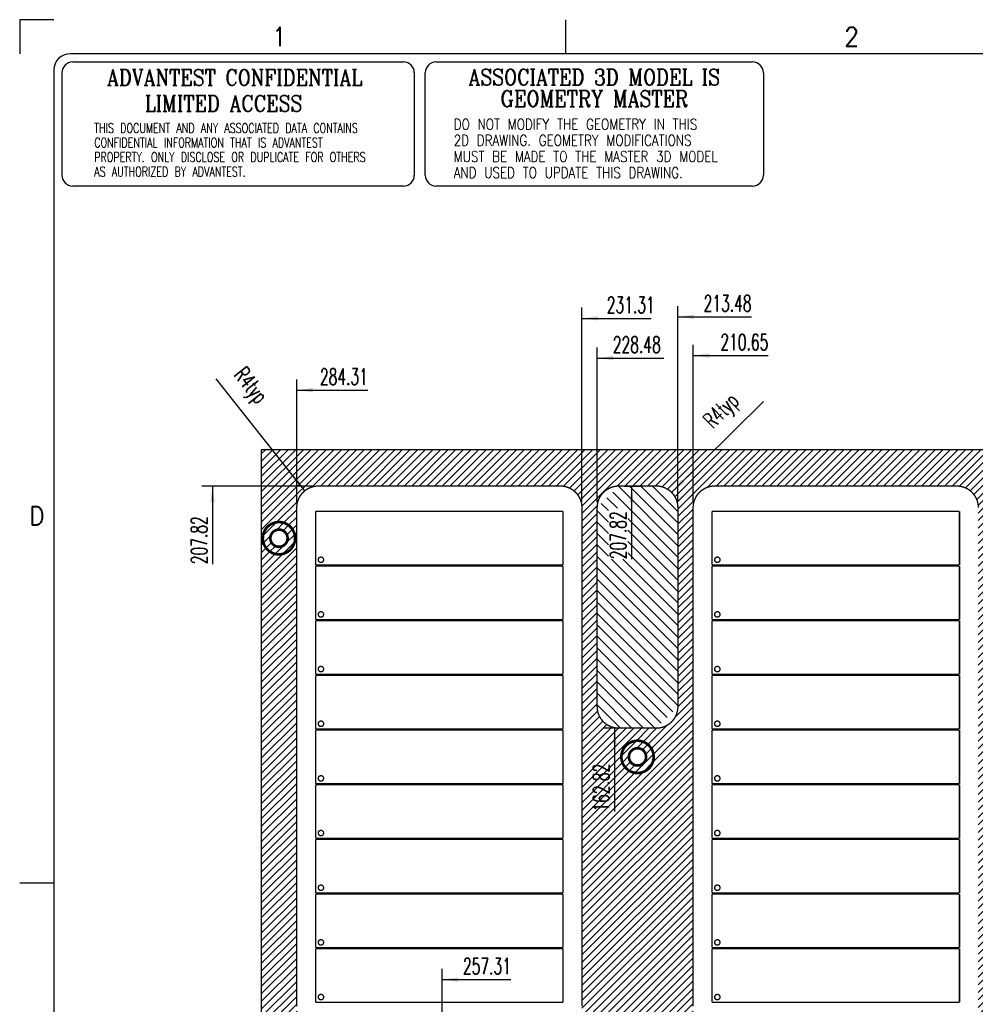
# Model space of a CAD drawing. Header units: inches. Extents: x 71 to 912, y 11 to 605.
# Tile 5 of 18: x 71 to 248, y 422 to 605. Entities that reach past the tile are written whole.
import ezdxf

# ---------------------------------------------------------------- set-up
doc = ezdxf.new("R2010")
doc.units = ezdxf.units.IN
doc.layers.add('1', color=7, linetype='Continuous')
doc.styles.add('CONVERTER_11', font='txt.shx', dxfattribs={"width": 0.63})
doc.styles.add('CONVERTER_12', font='txt.shx', dxfattribs={"width": 0.9})
doc.styles.add('CONVERTER_13', font='txt.shx', dxfattribs={"width": 0.72})
doc.styles.add('CONVERTER_15', font='complex.shx', dxfattribs={"width": 0.855})
doc.styles.add('CONVERTER_16', font='txt.shx', dxfattribs={"width": 0.81})
pattern_1 = [(45, (0, 0), (-0.7071068, 0.7071068), [])]

# ---------------------------------------------------------------- blocks, each defined once
blk = doc.blocks.new('N2605-96570_pcb__5', base_point=(115.57, 95.77))
at = {"layer": '1', "linetype": 'Continuous'}
h = blk.add_hatch(dxfattribs=at)
h.set_pattern_fill('_USER', color=1, angle=45, pattern_type=0)
h.set_pattern_definition(pattern_1)
edge = h.paths.add_edge_path()
edge.add_line((697.23, 400.4), (673.2, 400.4))
edge.add_arc((673.2, 396.4), 4, 90, 180)
edge.add_line((669.2, 396.4), (669.2, 224.4))
edge.add_arc((673.2, 224.4), 4, 180, 270)
edge.add_line((673.2, 220.4), (697.23, 220.4))
edge.add_line((697.23, 220.4), (697.23, 95.77))
edge.add_line((697.23, 95.77), (413.91, 95.77))
edge.add_arc((406.4, 88.43), 10.5, 44.359, 135.641)
edge.add_line((398.89, 95.77), (316.74, 95.77))
edge.add_arc((308.37, 89.42), 10.5, 37.2105, 142.7895)
edge.add_line((300.01, 95.77), (115.57, 95.77))
edge.add_line((115.57, 95.77), (115.57, 220.4))
edge.add_line((115.57, 220.4), (139.6, 220.4))
edge.add_arc((139.6, 224.4), 4, 270, 360)
edge.add_line((143.6, 224.4), (143.6, 396.4))
edge.add_arc((139.6, 396.4), 4, 0, 90)
edge.add_line((139.6, 400.4), (115.57, 400.4))
edge.add_line((115.57, 400.4), (115.57, 525.03))
edge.add_line((115.57, 525.03), (300.01, 525.03))
edge.add_arc((308.38, 531.38), 10.5, 217.2117, 322.7883)
edge.add_line((316.74, 525.03), (325.23, 525.03))
edge.add_arc((332.74, 532.37), 10.5, 224.359, 315.641)
edge.add_line((340.25, 525.03), (472.55, 525.03))
edge.add_arc((480.06, 532.37), 10.5, 224.359, 315.641)
edge.add_line((487.57, 525.03), (697.23, 525.03))
edge.add_line((697.23, 525.03), (697.23, 400.4))
edge = h.paths.add_edge_path(flags=16)
edge.add_arc((694.01, 112.28), 3, 0, 360)
edge = h.paths.add_edge_path(flags=16)
edge.add_arc((627.38, 152.92), 3, 0, 360)
edge = h.paths.add_edge_path(flags=16)
edge.add_arc((694.01, 208.4), 3, 0, 360)
edge = h.paths.add_edge_path(flags=16)
edge.add_arc((546.69, 112.28), 3, 0, 360)
edge = h.paths.add_edge_path(flags=16)
edge.add_arc((480.06, 152.92), 3, 0, 360)
edge = h.paths.add_edge_path(flags=16)
edge.add_arc((413.43, 112.28), 3, 0, 360)
edge = h.paths.add_edge_path(flags=16)
edge.add_arc((406.4, 127.9), 8, 0, 360)
edge = h.paths.add_edge_path(flags=16)
edge.add_arc((406.4, 106.4), 6, 0, 360)
edge = h.paths.add_edge_path(flags=16)
edge.add_arc((546.69, 208.4), 3, 0, 360)
edge = h.paths.add_edge_path(flags=16)
edge.add_arc((413.43, 208.4), 3, 0, 360)
edge = h.paths.add_edge_path(flags=16)
edge.add_arc((694.01, 412.4), 3, 0, 360)
edge = h.paths.add_edge_path(flags=16)
edge.add_arc((627.38, 408.47), 8, 0, 360)
edge = h.paths.add_edge_path(flags=16)
edge.add_arc((627.38, 467.88), 3, 0, 360)
edge = h.paths.add_edge_path(flags=16)
edge.add_arc((694.01, 515.52), 1.51, 0, 360)
edge = h.paths.add_edge_path(flags=16)
edge.add_arc((694.01, 508.52), 3, 0, 360)
edge = h.paths.add_edge_path(flags=16)
edge.add_arc((546.69, 412.4), 3, 0, 360)
edge = h.paths.add_edge_path(flags=16)
edge.add_arc((413.43, 412.4), 3, 0, 360)
edge = h.paths.add_edge_path(flags=16)
edge.add_arc((406.4, 514.4), 6, 0, 360)
edge = h.paths.add_edge_path(flags=16)
edge.add_arc((480.06, 467.88), 3, 0, 360)
edge = h.paths.add_edge_path(flags=16)
edge.add_arc((546.69, 508.52), 3, 0, 360)
edge = h.paths.add_edge_path(flags=16)
edge.add_arc((413.43, 508.52), 3, 0, 360)
edge = h.paths.add_edge_path(flags=16)
edge.add_arc((332.74, 152.92), 3, 0, 360)
edge = h.paths.add_edge_path(flags=16)
edge.add_arc((266.11, 112.28), 3, 0, 360)
edge = h.paths.add_edge_path(flags=16)
edge.add_arc((266.11, 208.4), 3, 0, 360)
edge = h.paths.add_edge_path(flags=16)
edge.add_arc((118.79, 105.28), 1.51, 0, 360)
edge = h.paths.add_edge_path(flags=16)
edge.add_arc((118.79, 112.28), 3, 0, 360)
edge = h.paths.add_edge_path(flags=16)
edge.add_arc((185.42, 152.92), 3, 0, 360)
edge = h.paths.add_edge_path(flags=16)
edge.add_arc((118.79, 208.4), 3, 0, 360)
edge = h.paths.add_edge_path(flags=16)
edge.add_arc((266.11, 412.4), 3, 0, 360)
edge = h.paths.add_edge_path(flags=16)
edge.add_arc((332.74, 467.88), 3, 0, 360)
edge = h.paths.add_edge_path(flags=16)
edge.add_arc((266.11, 508.52), 3, 0, 360)
edge = h.paths.add_edge_path(flags=16)
edge.add_arc((185.42, 408.47), 8, 0, 360)
edge = h.paths.add_edge_path(flags=16)
edge.add_arc((118.79, 412.4), 3, 0, 360)
edge = h.paths.add_edge_path(flags=16)
edge.add_arc((185.42, 467.88), 3, 0, 360)
edge = h.paths.add_edge_path(flags=16)
edge.add_arc((118.79, 508.52), 3, 0, 360)
edge = h.paths.add_edge_path(flags=16)
edge.add_line((416.73, 220.6), (396.07, 220.6))
edge.add_line((396.07, 220.6), (396.07, 199.26))
edge.add_line((396.07, 199.26), (396.07, 106.58))
edge.add_arc((392.07, 106.58), 4, 270, 360, ccw=False)
edge.add_line((392.07, 102.58), (347.07, 102.58))
edge.add_arc((347.07, 106.58), 4, 180, 270, ccw=False)
edge.add_line((343.07, 106.58), (343.07, 199.26))
edge.add_line((343.07, 199.26), (343.07, 220.6))
edge.add_line((343.07, 220.6), (322.41, 220.6))
edge.add_line((322.41, 220.6), (322.41, 199.26))
edge.add_line((322.41, 199.26), (322.41, 106.58))
edge.add_arc((318.41, 106.58), 4, 270, 360, ccw=False)
edge.add_line((318.41, 102.58), (273.41, 102.58))
edge.add_arc((273.41, 106.58), 4, 180, 270, ccw=False)
edge.add_line((269.41, 106.58), (269.41, 199.26))
edge.add_line((269.41, 199.26), (269.41, 220.6))
edge.add_line((269.41, 220.6), (248.75, 220.6))
edge.add_line((248.75, 220.6), (248.75, 199.26))
edge.add_line((248.75, 199.26), (248.75, 106.58))
edge.add_arc((244.75, 106.58), 4, 270, 360, ccw=False)
edge.add_line((244.75, 102.58), (199.75, 102.58))
edge.add_arc((199.75, 106.58), 4, 180, 270, ccw=False)
edge.add_line((195.75, 106.58), (195.75, 199.26))
edge.add_line((195.75, 199.26), (195.75, 220.6))
edge.add_line((195.75, 220.6), (175.09, 220.6))
edge.add_line((175.09, 220.6), (175.09, 199.26))
edge.add_line((175.09, 199.26), (175.09, 106.58))
edge.add_arc((171.09, 106.58), 4, 270, 360, ccw=False)
edge.add_line((171.09, 102.58), (126.09, 102.58))
edge.add_arc((126.09, 106.58), 4, 180, 270, ccw=False)
edge.add_line((122.09, 106.58), (122.09, 199.26))
edge.add_arc((126.09, 199.26), 4, 90, 180, ccw=False)
edge.add_line((126.09, 203.26), (149.09, 203.26))
edge.add_line((149.09, 203.26), (149.09, 242.4))
edge.add_line((149.09, 242.4), (149.09, 307.39))
edge.add_arc((152.09, 307.39), 3, 149.8827, 180, ccw=False)
edge.add_arc((146.9, 310.4), 3, 30.1173, 329.8827, ccw=False)
edge.add_arc((152.09, 313.41), 3, 180, 210.1173, ccw=False)
edge.add_line((149.09, 313.41), (149.09, 378.4))
edge.add_line((149.09, 378.4), (149.09, 417.54))
edge.add_line((149.09, 417.54), (126.09, 417.54))
edge.add_arc((126.09, 421.54), 4, 180, 270, ccw=False)
edge.add_line((122.09, 421.54), (122.09, 514.22))
edge.add_arc((126.09, 514.22), 4, 90, 180, ccw=False)
edge.add_line((126.09, 518.22), (171.09, 518.22))
edge.add_arc((171.09, 514.22), 4, 0, 90, ccw=False)
edge.add_line((175.09, 514.22), (175.09, 421.54))
edge.add_line((175.09, 421.54), (175.09, 400.2))
edge.add_line((175.09, 400.2), (195.75, 400.2))
edge.add_line((195.75, 400.2), (195.75, 421.54))
edge.add_line((195.75, 421.54), (195.75, 514.22))
edge.add_arc((199.75, 514.22), 4, 90, 180, ccw=False)
edge.add_line((199.75, 518.22), (244.75, 518.22))
edge.add_arc((244.75, 514.22), 4, 0, 90, ccw=False)
edge.add_line((248.75, 514.22), (248.75, 421.54))
edge.add_line((248.75, 421.54), (248.75, 400.2))
edge.add_line((248.75, 400.2), (269.41, 400.2))
edge.add_line((269.41, 400.2), (269.41, 421.54))
edge.add_line((269.41, 421.54), (269.41, 514.22))
edge.add_arc((273.41, 514.22), 4, 90, 180, ccw=False)
edge.add_line((273.41, 518.22), (318.41, 518.22))
edge.add_arc((318.41, 514.22), 4, 0, 90, ccw=False)
edge.add_line((322.41, 514.22), (322.41, 421.54))
edge.add_line((322.41, 421.54), (322.41, 400.2))
edge.add_line((322.41, 400.2), (343.07, 400.2))
edge.add_line((343.07, 400.2), (343.07, 421.54))
edge.add_line((343.07, 421.54), (343.07, 514.22))
edge.add_arc((347.07, 514.22), 4, 90, 180, ccw=False)
edge.add_line((347.07, 518.22), (392.07, 518.22))
edge.add_arc((392.07, 514.22), 4, 0, 90, ccw=False)
edge.add_line((396.07, 514.22), (396.07, 421.54))
edge.add_line((396.07, 421.54), (396.07, 400.2))
edge.add_line((396.07, 400.2), (416.73, 400.2))
edge.add_line((416.73, 400.2), (416.73, 421.54))
edge.add_line((416.73, 421.54), (416.73, 514.22))
edge.add_arc((420.73, 514.22), 4, 90, 180, ccw=False)
edge.add_line((420.73, 518.22), (465.73, 518.22))
edge.add_arc((465.73, 514.22), 4, 0, 90, ccw=False)
edge.add_line((469.73, 514.22), (469.73, 421.54))
edge.add_line((469.73, 421.54), (469.73, 400.2))
edge.add_line((469.73, 400.2), (490.39, 400.2))
edge.add_line((490.39, 400.2), (490.39, 421.54))
edge.add_line((490.39, 421.54), (490.39, 514.22))
edge.add_arc((494.39, 514.22), 4, 90, 180, ccw=False)
edge.add_line((494.39, 518.22), (539.39, 518.22))
edge.add_arc((539.39, 514.22), 4, 0, 90, ccw=False)
edge.add_line((543.39, 514.22), (543.39, 421.54))
edge.add_line((543.39, 421.54), (543.39, 400.2))
edge.add_line((543.39, 400.2), (564.05, 400.2))
edge.add_line((564.05, 400.2), (564.05, 421.54))
edge.add_line((564.05, 421.54), (564.05, 514.22))
edge.add_arc((568.05, 514.22), 4, 90, 180, ccw=False)
edge.add_line((568.05, 518.22), (613.05, 518.22))
edge.add_arc((613.05, 514.22), 4, 0, 90, ccw=False)
edge.add_line((617.05, 514.22), (617.05, 421.54))
edge.add_line((617.05, 421.54), (617.05, 400.2))
edge.add_line((617.05, 400.2), (637.71, 400.2))
edge.add_line((637.71, 400.2), (637.71, 421.54))
edge.add_line((637.71, 421.54), (637.71, 514.22))
edge.add_arc((641.71, 514.22), 4, 90, 180, ccw=False)
edge.add_line((641.71, 518.22), (686.71, 518.22))
edge.add_arc((686.71, 514.22), 4, 0, 90, ccw=False)
edge.add_line((690.71, 514.22), (690.71, 421.54))
edge.add_arc((686.71, 421.54), 4, 270, 360, ccw=False)
edge.add_line((686.71, 417.54), (663.71, 417.54))
edge.add_line((663.71, 417.54), (663.71, 378.4))
edge.add_line((663.71, 378.4), (663.71, 313.41))
edge.add_arc((660.71, 313.41), 3, 329.8827, 360, ccw=False)
edge.add_arc((665.9, 310.4), 3, -149.8827, 149.8827, ccw=False)
edge.add_arc((660.71, 307.39), 3, 0, 30.1173, ccw=False)
edge.add_line((663.71, 307.39), (663.71, 242.4))
edge.add_line((663.71, 242.4), (663.71, 203.26))
edge.add_line((663.71, 203.26), (686.71, 203.26))
edge.add_arc((686.71, 199.26), 4, 0, 90, ccw=False)
edge.add_line((690.71, 199.26), (690.71, 106.58))
edge.add_arc((686.71, 106.58), 4, 270, 360, ccw=False)
edge.add_line((686.71, 102.58), (641.71, 102.58))
edge.add_arc((641.71, 106.58), 4, 180, 270, ccw=False)
edge.add_line((637.71, 106.58), (637.71, 199.26))
edge.add_line((637.71, 199.26), (637.71, 220.6))
edge.add_line((637.71, 220.6), (617.05, 220.6))
edge.add_line((617.05, 220.6), (617.05, 199.26))
edge.add_line((617.05, 199.26), (617.05, 106.58))
edge.add_arc((613.05, 106.58), 4, 270, 360, ccw=False)
edge.add_line((613.05, 102.58), (568.05, 102.58))
edge.add_arc((568.05, 106.58), 4, 180, 270, ccw=False)
edge.add_line((564.05, 106.58), (564.05, 199.26))
edge.add_line((564.05, 199.26), (564.05, 220.6))
edge.add_line((564.05, 220.6), (543.39, 220.6))
edge.add_line((543.39, 220.6), (543.39, 199.26))
edge.add_line((543.39, 199.26), (543.39, 106.58))
edge.add_arc((539.39, 106.58), 4, 270, 360, ccw=False)
edge.add_line((539.39, 102.58), (494.39, 102.58))
edge.add_arc((494.39, 106.58), 4, 180, 270, ccw=False)
edge.add_line((490.39, 106.58), (490.39, 199.26))
edge.add_line((490.39, 199.26), (490.39, 220.6))
edge.add_line((490.39, 220.6), (469.73, 220.6))
edge.add_line((469.73, 220.6), (469.73, 199.26))
edge.add_line((469.73, 199.26), (469.73, 106.58))
edge.add_arc((465.73, 106.58), 4, 270, 360, ccw=False)
edge.add_line((465.73, 102.58), (420.73, 102.58))
edge.add_arc((420.73, 106.58), 4, 180, 270, ccw=False)
edge.add_line((416.73, 106.58), (416.73, 199.26))
edge.add_line((416.73, 199.26), (416.73, 220.6))
edge = h.paths.add_edge_path(flags=16)
edge.add_arc((630.88, 143.58), 4, 0, 90)
edge.add_line((630.88, 147.58), (623.88, 147.58))
edge.add_arc((623.88, 143.58), 4, 90, 180)
edge.add_line((619.88, 143.58), (619.88, 106.58))
edge.add_arc((623.88, 106.58), 4, 180, 270)
edge.add_line((623.88, 102.58), (630.88, 102.58))
edge.add_arc((630.88, 106.58), 4, 270, 360)
edge.add_line((634.88, 106.58), (634.88, 143.58))
edge = h.paths.add_edge_path(flags=16)
edge.add_arc((483.56, 106.58), 4, 270, 360)
edge.add_line((487.56, 106.58), (487.56, 143.58))
edge.add_arc((483.56, 143.58), 4, 0, 90)
edge.add_line((483.56, 147.58), (476.56, 147.58))
edge.add_arc((476.56, 143.58), 4, 90, 180)
edge.add_line((472.56, 143.58), (472.56, 106.58))
edge.add_arc((476.56, 106.58), 4, 180, 270)
edge.add_line((476.56, 102.58), (483.56, 102.58))
edge = h.paths.add_edge_path(flags=16)
edge.add_arc((630.88, 477.22), 4, 270, 360)
edge.add_line((634.88, 477.22), (634.88, 514.22))
edge.add_arc((630.88, 514.22), 4, 0, 90)
edge.add_line((630.88, 518.22), (623.88, 518.22))
edge.add_arc((623.88, 514.22), 4, 90, 180)
edge.add_line((619.88, 514.22), (619.88, 477.22))
edge.add_arc((623.88, 477.22), 4, 180, 270)
edge.add_line((623.88, 473.22), (630.88, 473.22))
edge = h.paths.add_edge_path(flags=16)
edge.add_arc((483.56, 477.22), 4, 270, 360)
edge.add_line((487.56, 477.22), (487.56, 514.22))
edge.add_arc((483.56, 514.22), 4, 0, 90)
edge.add_line((483.56, 518.22), (476.56, 518.22))
edge.add_arc((476.56, 514.22), 4, 90, 180)
edge.add_line((472.56, 514.22), (472.56, 477.22))
edge.add_arc((476.56, 477.22), 4, 180, 270)
edge.add_line((476.56, 473.22), (483.56, 473.22))
edge = h.paths.add_edge_path(flags=16)
edge.add_arc((336.24, 106.58), 4, 270, 360)
edge.add_line((340.24, 106.58), (340.24, 143.58))
edge.add_arc((336.24, 143.58), 4, 0, 90)
edge.add_line((336.24, 147.58), (329.24, 147.58))
edge.add_arc((329.24, 143.58), 4, 90, 180)
edge.add_line((325.24, 143.58), (325.24, 106.58))
edge.add_arc((329.24, 106.58), 4, 180, 270)
edge.add_line((329.24, 102.58), (336.24, 102.58))
edge = h.paths.add_edge_path(flags=16)
edge.add_arc((188.92, 106.58), 4, 270, 360)
edge.add_line((192.92, 106.58), (192.92, 143.58))
edge.add_arc((188.92, 143.58), 4, 0, 90)
edge.add_line((188.92, 147.58), (181.92, 147.58))
edge.add_arc((181.92, 143.58), 4, 90, 180)
edge.add_line((177.92, 143.58), (177.92, 106.58))
edge.add_arc((181.92, 106.58), 4, 180, 270)
edge.add_line((181.92, 102.58), (188.92, 102.58))
edge = h.paths.add_edge_path(flags=16)
edge.add_arc((336.24, 514.22), 4, 0, 90)
edge.add_line((336.24, 518.22), (329.24, 518.22))
edge.add_arc((329.24, 514.22), 4, 90, 180)
edge.add_line((325.24, 514.22), (325.24, 477.22))
edge.add_arc((329.24, 477.22), 4, 180, 270)
edge.add_line((329.24, 473.22), (336.24, 473.22))
edge.add_arc((336.24, 477.22), 4, 270, 360)
edge.add_line((340.24, 477.22), (340.24, 514.22))
edge = h.paths.add_edge_path(flags=16)
edge.add_arc((188.92, 477.22), 4, 270, 360)
edge.add_line((192.92, 477.22), (192.92, 514.22))
edge.add_arc((188.92, 514.22), 4, 0, 90)
edge.add_line((188.92, 518.22), (181.92, 518.22))
edge.add_arc((181.92, 514.22), 4, 90, 180)
edge.add_line((177.92, 514.22), (177.92, 477.22))
edge.add_arc((181.92, 477.22), 4, 180, 270)
edge.add_line((181.92, 473.22), (188.92, 473.22))
at = {"color": 7, "linetype": 'Continuous'}
for p, q in [((115.57, 400.4), (115.57, 525.03)), ((115.57, 525.03), (300.01, 525.03))]:
    blk.add_line(p, q, dxfattribs=at)
at = {"color": 3, "linetype": 'Continuous', "const_width": 0.25}
for points in [[(126.09, 518.22, 0.414214), (122.09, 514.22, 0.414214)], [(175.09, 514.22, 0.414214), (171.09, 518.22, 0.414214)], [(181.92, 518.22, 0.414214), (177.92, 514.22, 0.414214)], [(192.92, 514.22, 0.414214), (188.92, 518.22, 0.414214)], [(199.75, 518.22, 0.414214), (195.75, 514.22, 0.414214)], [(248.75, 514.22, 0.414214), (244.75, 518.22, 0.414214)], [(177.92, 477.22, 0.414214), (181.92, 473.22, 0.414214)], [(188.92, 473.22, 0.414214), (192.92, 477.22, 0.414214)]]:
    blk.add_lwpolyline(points, format="xyb", dxfattribs=at)
for points in [[(126.09, 518.22), (171.09, 518.22)], [(188.92, 518.22), (181.92, 518.22)], [(199.75, 518.22), (244.75, 518.22)], [(122.09, 421.54), (122.09, 514.22)], [(175.09, 514.22), (175.09, 421.54)], [(177.92, 514.22), (177.92, 477.22)], [(192.92, 477.22), (192.92, 514.22)], [(195.75, 421.54), (195.75, 514.22)], [(125.59, 513.52), (125.59, 503.52)], [(171.59, 513.52), (125.59, 513.52)], [(171.59, 503.52), (171.59, 513.52)], [(199.25, 503.52), (199.25, 513.52)], [(199.25, 513.52), (245.25, 513.52)], [(245.25, 513.52), (245.25, 503.52)], [(125.59, 503.52), (171.59, 503.52)], [(125.59, 503.36), (125.59, 493.36)], [(171.59, 503.36), (125.59, 503.36)], [(171.59, 493.36), (171.59, 503.36)], [(245.25, 503.52), (199.25, 503.52)], [(245.25, 503.36), (199.25, 503.36)], [(199.25, 503.36), (199.25, 493.36)], [(245.25, 493.36), (245.25, 503.36)], [(125.59, 493.36), (171.59, 493.36)], [(125.59, 493.2), (125.59, 483.2)], [(171.59, 493.2), (125.59, 493.2)], [(171.59, 483.2), (171.59, 493.2)], [(199.25, 493.36), (245.25, 493.36)], [(199.25, 493.2), (199.25, 483.2)], [(245.25, 493.2), (199.25, 493.2)], [(245.25, 483.2), (245.25, 493.2)], [(125.59, 483.2), (171.59, 483.2)], [(125.59, 483.04), (125.59, 473.04)], [(171.59, 483.04), (125.59, 483.04)], [(171.59, 473.04), (171.59, 483.04)], [(199.25, 483.2), (245.25, 483.2)], [(199.25, 483.04), (199.25, 473.04)], [(245.25, 483.04), (199.25, 483.04)], [(245.25, 473.04), (245.25, 483.04)], [(125.59, 473.04), (171.59, 473.04)], [(171.59, 472.88), (125.59, 472.88)], [(125.59, 472.88), (125.59, 462.88)], [(171.59, 462.88), (171.59, 472.88)], [(181.92, 473.22), (188.92, 473.22)], [(199.25, 473.04), (245.25, 473.04)], [(245.25, 472.88), (199.25, 472.88)], [(199.25, 472.88), (199.25, 462.88)], [(245.25, 462.88), (245.25, 472.88)], [(125.59, 462.88), (171.59, 462.88)], [(125.59, 462.72), (125.59, 452.72)], [(171.59, 462.72), (125.59, 462.72)], [(171.59, 452.72), (171.59, 462.72)], [(199.25, 462.88), (245.25, 462.88)], [(245.25, 462.72), (199.25, 462.72)], [(199.25, 462.72), (199.25, 452.72)], [(245.25, 452.72), (245.25, 462.72)], [(125.59, 452.72), (171.59, 452.72)], [(125.59, 452.56), (125.59, 442.56)], [(171.59, 452.56), (125.59, 452.56)], [(171.59, 442.56), (171.59, 452.56)], [(199.25, 452.72), (245.25, 452.72)], [(245.25, 452.56), (199.25, 452.56)], [(199.25, 452.56), (199.25, 442.56)], [(245.25, 442.56), (245.25, 452.56)], [(125.59, 442.56), (171.59, 442.56)], [(125.59, 442.4), (125.59, 432.4)], [(171.59, 442.4), (125.59, 442.4)], [(171.59, 432.4), (171.59, 442.4)], [(199.25, 442.56), (245.25, 442.56)], [(199.25, 442.4), (199.25, 432.4)], [(245.25, 442.4), (199.25, 442.4)], [(245.25, 432.4), (245.25, 442.4)], [(125.59, 432.4), (171.59, 432.4)], [(171.59, 432.24), (125.59, 432.24)], [(125.59, 432.24), (125.59, 422.24)], [(171.59, 422.24), (171.59, 432.24)], [(199.25, 432.4), (245.25, 432.4)], [(199.25, 432.24), (199.25, 422.24)], [(245.25, 432.24), (199.25, 432.24)], [(245.25, 422.24), (245.25, 432.24)], [(125.59, 422.24), (171.59, 422.24)], [(199.25, 422.24), (245.25, 422.24)]]:
    blk.add_lwpolyline(points, dxfattribs=at)
for points in [[(126.09, 504.52, 1), (127.09, 504.52, 1)], [(199.75, 504.52, 1), (200.75, 504.52, 1)], [(126.09, 494.36, 1), (127.09, 494.36, 1)], [(199.75, 494.36, 1), (200.75, 494.36, 1)], [(126.09, 484.2, 1), (127.09, 484.2, 1)], [(199.75, 484.2, 1), (200.75, 484.2, 1)], [(126.09, 474.04, 1), (127.09, 474.04, 1)], [(199.75, 474.04, 1), (200.75, 474.04, 1)], [(126.09, 463.88, 1), (127.09, 463.88, 1)], [(199.75, 463.88, 1), (200.75, 463.88, 1)], [(126.09, 453.72, 1), (127.09, 453.72, 1)], [(199.75, 453.72, 1), (200.75, 453.72, 1)], [(126.09, 443.56, 1), (127.09, 443.56, 1)], [(199.75, 443.56, 1), (200.75, 443.56, 1)], [(126.09, 433.4, 1), (127.09, 433.4, 1)], [(199.75, 433.4, 1), (200.75, 433.4, 1)], [(126.09, 423.24, 1), (127.09, 423.24, 1)], [(199.75, 423.24, 1), (200.75, 423.24, 1)]]:
    blk.add_lwpolyline(points, format="xyb", close=True, dxfattribs=at)
at = {"color": 7, "linetype": 'Continuous'}
for centre, radius in [((118.79, 508.52), 3), ((118.79, 508.52), 1.6), ((185.42, 467.88), 3), ((185.42, 467.88), 1.6)]:
    blk.add_circle(centre, radius, dxfattribs=at)
blk = doc.blocks.new('N2605-96570__6', base_point=(115.57, 95.77))
blk.add_blockref('N2605-96570_pcb__5', (115.57, 95.77))
blk = doc.blocks.new('*D20')
at = {"layer": '1', "color": 3, "linetype": 'Continuous'}
for p, q in [((122.09, 515.22), (122.09, 538.05)), ((122.09, 536.05), (135.29, 536.05))]:
    blk.add_line(p, q, dxfattribs=at)
at = {"layer": '1', "color": 3}
blk.add_solid([(125.09, 536.44), (125.09, 535.65), (122.09, 536.05)], dxfattribs=at)
at = {"layer": '1', "color": 3, "insert": (126.41, 537.05), "char_height": 3, "attachment_point": 7, "rotation": 0.0001, "line_spacing_factor": 0.60024, "style": 'CONVERTER_11'}
blk.add_mtext('284.31', dxfattribs=at)
blk = doc.blocks.new('*D21')
at = {"layer": '1', "color": 3, "linetype": 'Continuous'}
for p, q in [((175.09, 515.22), (175.09, 551.38)), ((175.09, 549.38), (187.95, 549.38))]:
    blk.add_line(p, q, dxfattribs=at)
at = {"layer": '1', "color": 3}
blk.add_solid([(178.09, 549.78), (178.09, 548.99), (175.09, 549.38)], dxfattribs=at)
at = {"layer": '1', "color": 3, "insert": (179.71, 550.38), "char_height": 3, "attachment_point": 7, "rotation": 0.0001, "line_spacing_factor": 0.60024, "style": 'CONVERTER_11'}
blk.add_mtext('231.31', dxfattribs=at)
blk = doc.blocks.new('*D22')
at = {"layer": '1', "color": 3, "linetype": 'Continuous'}
for p, q in [((177.92, 515.22), (177.92, 544)), ((177.92, 542), (190.33, 542))]:
    blk.add_line(p, q, dxfattribs=at)
at = {"layer": '1', "color": 3}
blk.add_solid([(180.92, 542.4), (180.92, 541.61), (177.92, 542)], dxfattribs=at)
at = {"layer": '1', "color": 3, "insert": (180.83, 543), "char_height": 3, "attachment_point": 7, "rotation": 0.0001, "line_spacing_factor": 0.60024, "style": 'CONVERTER_11'}
blk.add_mtext('228.48', dxfattribs=at)
blk = doc.blocks.new('*D23')
at = {"layer": '1', "color": 3, "linetype": 'Continuous'}
for p, q in [((192.92, 515.22), (192.92, 551.68)), ((192.92, 549.68), (206.57, 549.68))]:
    blk.add_line(p, q, dxfattribs=at)
at = {"layer": '1', "color": 3}
blk.add_solid([(195.92, 550.08), (195.92, 549.29), (192.92, 549.68)], dxfattribs=at)
at = {"layer": '1', "color": 3, "insert": (197.7, 550.68), "char_height": 3, "attachment_point": 7, "rotation": 0.0001, "line_spacing_factor": 0.60024, "style": 'CONVERTER_11'}
blk.add_mtext('213.48', dxfattribs=at)
blk = doc.blocks.new('*D24')
at = {"layer": '1', "color": 3, "linetype": 'Continuous'}
for p, q in [((195.75, 515.22), (195.75, 544.47)), ((195.75, 542.47), (209.69, 542.47))]:
    blk.add_line(p, q, dxfattribs=at)
at = {"layer": '1', "color": 3}
blk.add_solid([(198.75, 542.87), (198.75, 542.08), (195.75, 542.47)], dxfattribs=at)
at = {"layer": '1', "color": 3, "insert": (200.82, 543.47), "char_height": 3, "attachment_point": 7, "rotation": 0.0001, "line_spacing_factor": 0.60024, "style": 'CONVERTER_11'}
blk.add_mtext('210.65', dxfattribs=at)
blk = doc.blocks.new('*D55')
at = {"layer": '1', "color": 3, "linetype": 'Continuous'}
for p, q in [((125.09, 518.22), (104.45, 518.22)), ((106.45, 518.22), (106.45, 503.69))]:
    blk.add_line(p, q, dxfattribs=at)
at = {"layer": '1', "color": 3}
blk.add_solid([(106.84, 515.22), (106.05, 515.22), (106.45, 518.22)], dxfattribs=at)
at = {"layer": '1', "color": 3, "insert": (105.45, 503.69), "char_height": 3, "attachment_point": 7, "rotation": 90, "line_spacing_factor": 0.60024, "style": 'CONVERTER_11'}
blk.add_mtext('207.82', dxfattribs=at)
blk = doc.blocks.new('*D59')
at = {"layer": '1', "color": 3, "linetype": 'Continuous'}
for p, q in [((182.92, 518.22), (186.33, 518.22)), ((184.33, 518.22), (184.33, 504.61))]:
    blk.add_line(p, q, dxfattribs=at)
at = {"layer": '1', "color": 3}
blk.add_solid([(184.72, 515.22), (183.93, 515.22), (184.33, 518.22)], dxfattribs=at)
at = {"layer": '1', "color": 3, "insert": (183.33, 504.61), "char_height": 3, "attachment_point": 7, "rotation": 90, "line_spacing_factor": 0.60024, "style": 'CONVERTER_11'}
blk.add_mtext('207.82', dxfattribs=at)
blk = doc.blocks.new('*D60')
at = {"layer": '1', "color": 3, "linetype": 'Continuous'}
for p, q in [((180.92, 473.22), (179.17, 473.22)), ((181.17, 473.22), (181.17, 457.71))]:
    blk.add_line(p, q, dxfattribs=at)
at = {"layer": '1', "color": 3}
blk.add_solid([(181.56, 470.22), (180.77, 470.22), (181.17, 473.22)], dxfattribs=at)
at = {"layer": '1', "color": 3, "insert": (180.17, 457.71), "char_height": 3, "attachment_point": 7, "rotation": 90, "line_spacing_factor": 0.60024, "style": 'CONVERTER_11'}
blk.add_mtext('162.82', dxfattribs=at)
blk = doc.blocks.new('*D111')
at = {"layer": '1', "color": 3, "linetype": 'Continuous'}
for p, q in [((149.09, 418.54), (149.09, 428.48)), ((149.09, 426.48), (161.86, 426.48))]:
    blk.add_line(p, q, dxfattribs=at)
at = {"layer": '1', "color": 3}
blk.add_solid([(152.09, 426.87), (152.09, 426.08), (149.09, 426.48)], dxfattribs=at)
at = {"layer": '1', "color": 3, "insert": (152.99, 427.48), "char_height": 3, "attachment_point": 7, "rotation": 0.0001, "line_spacing_factor": 0.60024, "style": 'CONVERTER_11'}
blk.add_mtext('257.31', dxfattribs=at)
blk = doc.blocks.new('*D114')
at = {"layer": '1', "color": 3, "linetype": 'Continuous'}
blk.add_line((123.6, 517.35), (107.11, 538.15), dxfattribs=at)
at = {"layer": '1', "color": 3}
blk.add_solid([(121.43, 519.46), (122.05, 519.95), (123.6, 517.35)], dxfattribs=at)
at = {"layer": '1', "color": 3, "insert": (108.44, 539.54), "char_height": 3, "attachment_point": 7, "rotation": 308.4109, "line_spacing_factor": 0.60024, "style": 'CONVERTER_11'}
blk.add_mtext('\\C3; R\\C3;4\\C3;typ', dxfattribs=at)
blk = doc.blocks.new('*D115')
at = {"layer": '1', "color": 3, "linetype": 'Continuous'}
blk.add_line((191.76, 517.03), (208.81, 533.91), dxfattribs=at)
at = {"layer": '1', "color": 3}
blk.add_solid([(193.62, 519.42), (194.17, 518.86), (191.76, 517.03)], dxfattribs=at)
at = {"layer": '1', "color": 3, "insert": (198.96, 526.83), "char_height": 3, "attachment_point": 7, "rotation": 44.7027, "line_spacing_factor": 0.60024, "style": 'CONVERTER_11'}
blk.add_mtext('\\C3; R\\C3;4\\C3;typ', dxfattribs=at)
blk = doc.blocks.new('Front2', base_point=(406.4, 310.4))
at = {"layer": '1', "linetype": 'Continuous'}
h = blk.add_hatch(dxfattribs=at)
h.set_pattern_fill('_USER', color=1, scale=1.5, angle=135, pattern_type=0)
h.set_pattern_definition([(135, (0, 0), (-1.06066, -1.06066), [])])
h.paths.add_polyline_path([(188.92, 518.22), (181.92, 518.22), (177.92, 514.22), (177.92, 477.22), (181.92, 473.22), (188.92, 473.22), (192.92, 477.22), (192.92, 514.22)])
h.paths.add_polyline_path([(183.627, 504.608), (183.627, 514.11), (180.027, 514.11), (180.027, 504.608)], flags=16)
h = blk.add_hatch(dxfattribs=at)
h.set_pattern_fill('_USER', color=1, angle=45, pattern_type=0)
h.set_pattern_definition(pattern_1)
edge = h.paths.add_edge_path()
edge.add_arc((118.79, 508.52), 3, 180, 360)
edge.add_arc((118.79, 508.52), 3, 0, 180)
edge = h.paths.add_edge_path(flags=16)
edge.add_arc((118.79, 508.52), 1.6, 180, 360)
edge.add_arc((118.79, 508.52), 1.6, 0, 180)
h = blk.add_hatch(dxfattribs=at)
h.set_pattern_fill('_USER', color=1, angle=45, pattern_type=0)
h.set_pattern_definition(pattern_1)
edge = h.paths.add_edge_path()
edge.add_arc((185.42, 467.88), 3, 180, 360)
edge.add_arc((185.42, 467.88), 3, 0, 180)
edge = h.paths.add_edge_path(flags=16)
edge.add_arc((185.42, 467.88), 1.6, 180, 360)
edge.add_arc((185.42, 467.88), 1.6, 0, 180)
at = {"layer": '1', "color": 7, "linetype": 'Continuous', "const_width": 0.5}
for points in [[(115.79, 508.52, 1), (121.79, 508.52, 1)], [(115.79, 508.52, 1), (121.79, 508.52, 1)], [(115.79, 508.52, 1), (121.79, 508.52, 1)], [(117.19, 508.52, 1), (120.39, 508.52, 1)], [(182.42, 467.88, 1), (188.42, 467.88, 1)], [(182.42, 467.88, 1), (188.42, 467.88, 1)], [(182.42, 467.88, 1), (188.42, 467.88, 1)], [(183.82, 467.88, 1), (187.02, 467.88, 1)]]:
    blk.add_lwpolyline(points, format="xyb", close=True, dxfattribs=at)
blk.add_blockref('N2605-96570__6', (115.57, 95.77))
at = {"layer": '1'}
for name in ['*D23', '*D21', '*D24', '*D22', '*D114', '*D20', '*D115', '*D55', '*D59', '*D60', '*D111']:
    blk.add_blockref(name, (0, 0), dxfattribs=at)
blk = doc.blocks.new('Security_Stamp__8', base_point=(78.47, 597.05))
at = {"layer": '1', "color": 7, "linetype": 'Continuous'}
for p, q in [((80.47, 597.05), (141.94, 597.05)), ((78.47, 595.05), (78.47, 575.98)), ((143.94, 595.05), (143.94, 575.98)), ((141.94, 573.98), (80.47, 573.98))]:
    blk.add_line(p, q, dxfattribs=at)
for centre, start, end in [((80.47, 595.05), 90, 180), ((141.94, 595.05), 0, 90), ((80.47, 575.98), 180, 270), ((141.94, 575.98), 270, 0)]:
    blk.add_arc(centre, 2, start, end, dxfattribs=at)
at = {"color": 4}
for s, insert, char_height, attachment_point, line_spacing_factor, style in [('ADVANTEST CONFIDENTIAL \\P    LIMITED ACCESS', (86.84, 591.74), 3, 4, 0.960384, 'CONVERTER_15'), ('THIS DOCUMENT AND ANY ASSOCIATED DATA CONTAINS \\PCONFIDENTIAL INFORMATION THAT IS ADVANTEST \\PPROPERTY. ONLY DISCLOSE OR DUPLICATE FOR OTHERS \\PAS AUTHORIZED BY ADVANTEST.', (84.47, 585.66), 1.8, 1, 0.90036, 'CONVERTER_13')]:
    blk.add_mtext(s, dxfattribs=dict(at, insert=insert, char_height=char_height, attachment_point=attachment_point, line_spacing_factor=line_spacing_factor, style=style))
blk = doc.blocks.new('3D_Stamp__9', base_point=(145.97, 597.05))
at = {"layer": '1', "color": 7, "linetype": 'Continuous'}
for p, q in [((147.97, 597.05), (206.8, 597.05)), ((145.97, 575.98), (145.97, 595.05)), ((208.8, 595.05), (208.8, 575.98)), ((206.8, 573.98), (147.97, 573.98))]:
    blk.add_line(p, q, dxfattribs=at)
for centre, start, end in [((147.97, 595.05), 90, 180), ((206.8, 595.05), 0, 90), ((147.97, 575.98), 180, 270), ((206.8, 575.98), 270, 0)]:
    blk.add_arc(centre, 2, start, end, dxfattribs=at)
at = {"color": 4}
for s, insert, char_height, attachment_point, line_spacing_factor, style in [('ASSOCIATED 3D MODEL IS', (177.38, 594.23), 3, 5, 0.780312, 'CONVERTER_15'), ('DO NOT MODIFY THE GEOMETRY IN THIS \\P2D DRAWING. GEOMETRY MODIFICATIONS\\PMUST BE MADE TO THE MASTER 3D MODEL \\PAND USED TO UPDATE THIS DRAWING.', (151.27, 586.47), 2, 1, 0.90036, 'CONVERTER_16')]:
    blk.add_mtext(s, dxfattribs=dict(at, insert=insert, char_height=char_height, attachment_point=attachment_point, line_spacing_factor=line_spacing_factor, style=style))
at = {"layer": '1', "color": 4, "insert": (177.38, 590.22), "char_height": 3, "attachment_point": 5, "line_spacing_factor": 0.780312, "style": 'CONVERTER_15'}
blk.add_mtext('GEOMETRY MASTER', dxfattribs=at)
blk = doc.blocks.new('Drawing_Grid_Zones__10', base_point=(76.97, 17.25))
at = {"layer": '1', "color": 4, "linetype": 'Continuous'}
for p, q in [((70.62, 604.9), (70.62, 598.55)), ((76.97, 604.9), (70.62, 604.9)), ((172.03, 604.9), (172.03, 598.55)), ((76.97, 444.43), (70.62, 444.43))]:
    blk.add_line(p, q, dxfattribs=at)
at = {"layer": '1', "color": 4, "char_height": 3.5, "attachment_point": 5, "line_spacing_factor": 1.080432, "style": 'CONVERTER_12'}
for s, insert in [('2', (225.21, 601.73)), ('1', (118.85, 601.73)), ('D', (73.79, 512.69))]:
    blk.add_mtext(s, dxfattribs=dict(at, insert=insert))
blk = doc.blocks.new('A1_Size_Verigy_Frame__11', base_point=(76.97, 17.25))
at = {"layer": '1', "color": 7, "linetype": 'Continuous'}
for p, q in [((902.27, 598.55), (79.97, 598.55)), ((76.97, 595.55), (76.97, 20.25))]:
    blk.add_line(p, q, dxfattribs=at)
blk.add_arc((79.97, 595.55), 3, 90, 180, dxfattribs=at)
for name, p in [('Security_Stamp__8', (78.47, 597.05)), ('3D_Stamp__9', (145.97, 597.05))]:
    blk.add_blockref(name, p)
at = {"layer": '1'}
blk.add_blockref('Drawing_Grid_Zones__10', (76.97, 17.25), dxfattribs=at)

msp = doc.modelspace()

# ---------------------------------------------------------------- block references
for name, p in [('A1_Size_Verigy_Frame__11', (76.97, 17.25)), ('Front2', (406.4, 310.4))]:
    msp.add_blockref(name, p)

doc.saveas('drawing.dxf')
